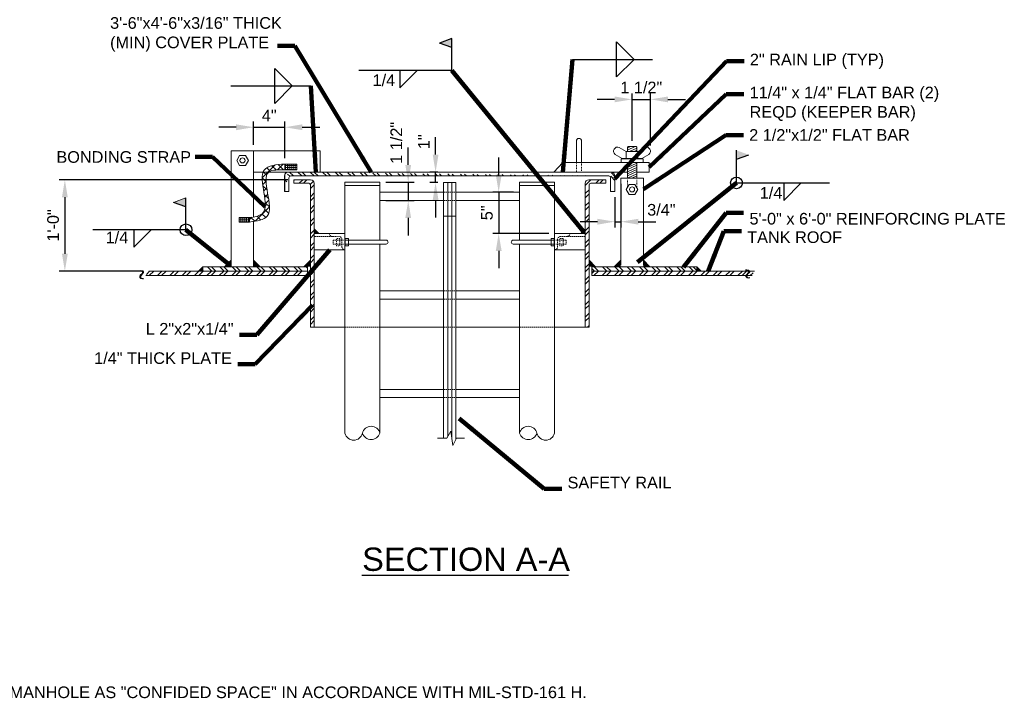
# Model space of a CAD drawing. Header units: inches. Extents: x -168 to 531, y 15 to 134.
# Tile 5 of 5: x 404 to 531, y 20 to 108. Entities that reach past the tile are written whole.
import ezdxf

# ---------------------------------------------------------------- set-up
doc = ezdxf.new("R2010")
doc.units = ezdxf.units.IN
doc.header["$MEASUREMENT"] = 0
doc.linetypes.add('HIDDEN', pattern=[0.19685, 0.15748, -0.03937])
doc.linetypes.add('HIDDEN2', pattern=[0.1875, 0.125, -0.0625])
doc.layers.get('DefPoints').update_dxf_attribs({"lineweight": 0})
for name, color, linetype, lineweight in [('G-ANNO-DIMS', 2, 'Continuous', 0), ('G-ANNO-MASK', 1, 'Continuous', 0), ('G-ANNO-NOTE', 4, 'Continuous', 30), ('G-ANNO-PATT', 250, 'Continuous', 0), ('G-ANNO-TEXT', 2, 'Continuous', 30), ('M-DETL-LGHT', 3, 'Continuous', 0), ('M-DETL-MEDM', 5, 'Continuous', 0), ('M-DETL-XLGT', 1, 'Continuous', 0)]:
    doc.layers.add(name, color=color, linetype=linetype, lineweight=lineweight)
doc.styles.add("AEC_AC_05ArchDims-CC_1_1'", font='arial.ttf', dxfattribs={"height": 1.5})
doc.styles.add("AEC_AC_44Text-LeftTop_1_1'", font='arial.ttf', dxfattribs={"height": 1.5})
doc.styles.add("AEC_AC_45Text-LeftTop_3-4_1'", font='arial.ttf', dxfattribs={"height": 2})
doc.styles.add('ROMANS', font='romans.shx', dxfattribs={"width": 0.8, "height": 0.125})
doc.dimstyles.new("AEC_AC_05_Arch-Dims_1_1'", dxfattribs={"dimtxt": 1.5, "dimasz": 2.25, "dimexe": 0.75, "dimexo": 0.75, "dimgap": 0.75, "dimtad": 1, "dimdec": 4, "dimzin": 15, "dimdsep": 46, "dimlunit": 4, "dimtxsty": "AEC_AC_05ArchDims-CC_1_1'", "dimcen": 0.09, "dimclrd": 256, "dimclre": 256, "dimazin": 2, "dimtfac": 0.7, "dimtdec": 4, "dimtix": 1, "dimtmove": 1, "dimatfit": 3, "dimfxl": 1, "dimfrac": 1, "dimtolj": 1, "dimtzin": 15, "dimlwd": 30, "dimlwe": 30, "dimarcsym": 0})
doc.dimstyles.new("AEC_AC_44_Notes_1_1'", dxfattribs={"dimtxt": 1.5, "dimasz": 2.25, "dimexe": 0.75, "dimexo": 0.75, "dimgap": 0.75, "dimtad": 1, "dimjust": 1, "dimdec": 3, "dimzin": 15, "dimdsep": 46, "dimlunit": 5, "dimtxsty": "AEC_AC_44Text-LeftTop_1_1'", "dimcen": 0.09, "dimclrd": 256, "dimclre": 256, "dimazin": 2, "dimtfac": 0.7, "dimtdec": 3, "dimtmove": 1, "dimatfit": 1, "dimfxl": 1, "dimfrac": 1, "dimtolj": 1, "dimtzin": 15, "dimlwd": 30, "dimlwe": 30, "dimarcsym": 0})
pattern_1 = [(45, (228.5512, -153.7953), (-0.795495, 0.795495), []), (45, (229.0815, -153.7953), (-0.795495, 0.795495), [])]
pattern_2 = [(45, (228.5551, -153.7953), (-0.795495, 0.795495), []), (45, (229.0854, -153.7953), (-0.795495, 0.795495), [])]

# ---------------------------------------------------------------- blocks, each defined once
blk = doc.blocks.new('PIPEEND')
for centre, radius, start, end in [((0.059, 0.75), 0.257, 103.375, 256.625), ((0.087, 0.25), 0.265, 109.106, 250.894), ((-0.059, 0.25), 0.257, 283.375, 76.625)]:
    blk.add_arc(centre, radius, start, end)
blk = doc.blocks.new('*D137')
at = {"layer": 'DefPoints', "color": 0, "transparency": 16777216}
for p in [(439.61, 87.06), (410.12, 75.28), (420.92, 75.28)]:
    blk.add_point(p, dxfattribs=at)
at = {"layer": 'G-ANNO-DIMS', "lineweight": 30, "transparency": 16777216}
for p, q in [((438.86, 87.06), (409.37, 87.06)), ((410.12, 84.81), (410.12, 77.53)), ((420.17, 75.28), (409.37, 75.28))]:
    blk.add_line(p, q, dxfattribs=at)
at = {"layer": 'G-ANNO-DIMS', "transparency": 16777216}
for points in [[(409.75, 84.81), (410.5, 84.81), (410.12, 87.06)], [(409.75, 77.53), (410.5, 77.53), (410.12, 75.28)]]:
    blk.add_solid(points, dxfattribs=at)
at = {"layer": 'G-ANNO-DIMS', "color": 0, "lineweight": 30, "transparency": 16777216, "insert": (408.61, 81.17), "char_height": 1.5, "attachment_point": 5, "rotation": 90, "style": "AEC_AC_05ArchDims-CC_1_1'"}
blk.add_mtext('\\A1;1\'-0"', dxfattribs=at)
blk = doc.blocks.new('*D138')
at = {"layer": 'DefPoints', "color": 0, "transparency": 16777216}
for p in [(438.46, 93.83), (434.44, 90.8), (438.46, 89.08)]:
    blk.add_point(p, dxfattribs=at)
at = {"layer": 'G-ANNO-DIMS', "lineweight": 30, "transparency": 16777216}
for p, q in [((434.44, 91.55), (434.44, 94.58)), ((438.46, 89.83), (438.46, 94.58)), ((432.19, 93.83), (429.94, 93.83)), ((434.44, 93.83), (438.46, 93.83)), ((440.71, 93.83), (442.96, 93.83))]:
    blk.add_line(p, q, dxfattribs=at)
at = {"layer": 'G-ANNO-DIMS', "transparency": 16777216}
for points in [[(432.19, 94.2), (432.19, 93.45), (434.44, 93.83)], [(440.71, 94.2), (440.71, 93.45), (438.46, 93.83)]]:
    blk.add_solid(points, dxfattribs=at)
at = {"layer": 'G-ANNO-DIMS', "color": 0, "lineweight": 30, "transparency": 16777216, "insert": (436.45, 95.33), "char_height": 1.5, "attachment_point": 5, "style": "AEC_AC_05ArchDims-CC_1_1'"}
blk.add_mtext('\\A1;4"', dxfattribs=at)
blk = doc.blocks.new('*D152')
at = {"layer": 'DefPoints', "color": 0, "transparency": 16777216}
for p in [(450.71, 86.73), (450.71, 84.39), (454.36, 84.39)]:
    blk.add_point(p, dxfattribs=at)
at = {"layer": 'G-ANNO-DIMS', "lineweight": 30, "transparency": 16777216}
for p, q in [((454.36, 88.98), (454.36, 91.23)), ((451.46, 86.73), (455.11, 86.73)), ((454.36, 86.73), (454.36, 84.39)), ((451.46, 84.39), (455.11, 84.39)), ((454.36, 82.14), (454.36, 79.89))]:
    blk.add_line(p, q, dxfattribs=at)
at = {"layer": 'G-ANNO-DIMS', "transparency": 16777216}
for points in [[(453.98, 88.98), (454.73, 88.98), (454.36, 86.73)], [(453.98, 82.14), (454.73, 82.14), (454.36, 84.39)]]:
    blk.add_solid(points, dxfattribs=at)
at = {"layer": 'G-ANNO-DIMS', "color": 0, "lineweight": 30, "transparency": 16777216, "insert": (452.83, 91.82), "char_height": 1.5, "attachment_point": 5, "rotation": 90, "style": "AEC_AC_05ArchDims-CC_1_1'"}
blk.add_mtext('\\A1;1 {\\H1x;1/2}"', dxfattribs=at)
blk = doc.blocks.new('*D139')
at = {"layer": 'DefPoints', "color": 0, "transparency": 16777216}
for p in [(457.88, 88.05), (458.91, 88.05), (458.91, 86.69)]:
    blk.add_point(p, dxfattribs=at)
at = {"layer": 'G-ANNO-DIMS', "lineweight": 30, "transparency": 16777216}
for p, q in [((457.88, 90.3), (457.88, 92.55)), ((458.16, 88.05), (457.13, 88.05)), ((457.88, 86.69), (457.88, 88.05)), ((458.16, 86.69), (457.13, 86.69)), ((457.88, 84.44), (457.88, 82.19))]:
    blk.add_line(p, q, dxfattribs=at)
at = {"layer": 'G-ANNO-DIMS', "transparency": 16777216}
for points in [[(457.51, 90.3), (458.26, 90.3), (457.88, 88.05)], [(457.51, 84.44), (458.26, 84.44), (457.88, 86.69)]]:
    blk.add_solid(points, dxfattribs=at)
at = {"layer": 'G-ANNO-DIMS', "color": 0, "lineweight": 30, "transparency": 16777216, "insert": (456.38, 91.96), "char_height": 1.5, "attachment_point": 5, "rotation": 90, "style": "AEC_AC_05ArchDims-CC_1_1'"}
blk.add_mtext('\\A1;1"', dxfattribs=at)
blk = doc.blocks.new('*D140')
at = {"layer": 'DefPoints', "color": 0, "transparency": 16777216}
for p in [(468.69, 85.45), (466.01, 80.15), (473.21, 80.15)]:
    blk.add_point(p, dxfattribs=at)
at = {"layer": 'G-ANNO-DIMS', "lineweight": 30, "transparency": 16777216}
for p, q in [((466.01, 87.7), (466.01, 89.95)), ((467.94, 85.45), (465.26, 85.45)), ((466.01, 85.45), (466.01, 80.15)), ((472.46, 80.15), (465.26, 80.15)), ((466.01, 77.9), (466.01, 75.65))]:
    blk.add_line(p, q, dxfattribs=at)
at = {"layer": 'G-ANNO-DIMS', "transparency": 16777216}
for points in [[(465.64, 87.7), (466.39, 87.7), (466.01, 85.45)], [(465.64, 77.9), (466.39, 77.9), (466.01, 80.15)]]:
    blk.add_solid(points, dxfattribs=at)
at = {"layer": 'G-ANNO-DIMS', "color": 0, "lineweight": 30, "transparency": 16777216, "insert": (464.5, 82.8), "char_height": 1.5, "attachment_point": 5, "rotation": 90, "style": "AEC_AC_05ArchDims-CC_1_1'"}
blk.add_mtext('\\A1;5"', dxfattribs=at)
blk = doc.blocks.new('*D141')
at = {"layer": 'DefPoints', "color": 0, "transparency": 16777216}
for p in [(481.74, 87.27), (480.99, 85.55), (481.74, 81.66)]:
    blk.add_point(p, dxfattribs=at)
at = {"layer": 'G-ANNO-DIMS', "lineweight": 30, "transparency": 16777216}
for p, q in [((481.74, 86.52), (481.74, 80.91)), ((480.99, 84.8), (480.99, 80.91)), ((478.74, 81.66), (476.49, 81.66)), ((480.99, 81.66), (481.74, 81.66)), ((483.99, 81.66), (486.24, 81.66))]:
    blk.add_line(p, q, dxfattribs=at)
at = {"layer": 'G-ANNO-DIMS', "transparency": 16777216}
for points in [[(478.74, 82.03), (478.74, 81.28), (480.99, 81.66)], [(483.99, 82.03), (483.99, 81.28), (481.74, 81.66)]]:
    blk.add_solid(points, dxfattribs=at)
at = {"layer": 'G-ANNO-DIMS', "color": 0, "lineweight": 30, "transparency": 16777216, "insert": (486.97, 83.18), "char_height": 1.5, "attachment_point": 5, "style": "AEC_AC_05ArchDims-CC_1_1'"}
blk.add_mtext('\\A1;{\\H1x;3/4"}', dxfattribs=at)
blk = doc.blocks.new('*D153')
at = {"layer": 'DefPoints', "color": 0, "transparency": 16777216}
for p in [(485.57, 97.42), (483.19, 91.33), (485.57, 90.74)]:
    blk.add_point(p, dxfattribs=at)
at = {"layer": 'G-ANNO-DIMS', "lineweight": 30, "transparency": 16777216}
for p, q in [((483.19, 92.08), (483.19, 98.17)), ((485.57, 91.49), (485.57, 98.17)), ((480.94, 97.42), (478.69, 97.42)), ((483.19, 97.42), (485.57, 97.42)), ((487.82, 97.42), (490.07, 97.42))]:
    blk.add_line(p, q, dxfattribs=at)
at = {"layer": 'G-ANNO-DIMS', "transparency": 16777216}
for points in [[(480.94, 97.79), (480.94, 97.04), (483.19, 97.42)], [(487.82, 97.79), (487.82, 97.04), (485.57, 97.42)]]:
    blk.add_solid(points, dxfattribs=at)
at = {"layer": 'G-ANNO-DIMS', "color": 0, "lineweight": 30, "transparency": 16777216, "insert": (484.38, 98.94), "char_height": 1.5, "attachment_point": 5, "style": "AEC_AC_05ArchDims-CC_1_1'"}
blk.add_mtext('\\A1;1 {\\H1x;1/2}"', dxfattribs=at)

msp = doc.modelspace()

# ---------------------------------------------------------------- hatches: boundary and pattern name
at = {"layer": 'G-ANNO-NOTE', "extrusion": (0, 0, -1)}
for points in [[(-459.98482, 104.0898), (-459.98482, 105.24723), (-458.39481, 104.66851)], [(-425.7268, 83.55841), (-425.7268, 84.71584), (-424.13679, 84.13712)]]:
    msp.add_hatch(color=256, dxfattribs=at).paths.add_polyline_path(points)
at = {"layer": 'G-ANNO-PATT'}
h = msp.add_hatch(dxfattribs=at)
h.set_pattern_fill('ANSI31', color=256, pattern_type=2)
h.set_pattern_definition([(25, (482.5876, 87.27103), (-0.105655, 0.226577), [])])
h.paths.add_polyline_path([(483.78863, 87.26945), (483.78863, 89.30292), (482.58991, 89.30292), (482.58991, 87.26945)])
h.paths.add_polyline_path([(483.78863, 91.24465, 0.414213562), (483.7053, 91.32799), (482.67324, 91.32799, 0.414213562), (482.58991, 91.24465), (482.58991, 90.70607), (483.78863, 90.70607)])
h = msp.add_hatch(dxfattribs=at)
h.set_pattern_fill('ANSI37', color=256, pattern_type=2)
h.set_pattern_definition([(90, (-741.71265, 346.89158), (-0.25, 6e-17), []), (180, (-741.71265, 346.89158), (-6e-17, -0.25), [])])
h.paths.add_polyline_path([(433.91044, 82.17735), (433.35661, 82.17735), (432.56263, 82.17735), (432.56263, 81.61698), (433.91044, 81.61698)])
h.paths.add_polyline_path([(439.98998, 89.08102), (438.45878, 89.08102), (438.45878, 88.31958), (439.98998, 88.31958)])
h = msp.add_hatch(dxfattribs=at)
h.set_pattern_fill('ANSI37', color=256, pattern_type=2)
h.set_pattern_definition([(45, (-741.7087, 346.8916), (-0.46772144, 0.46772144), []), (135, (-741.7087, 346.8916), (-0.46772144, -0.46772144), [])])
edge = h.paths.add_edge_path()
edge.add_spline(control_points=[(434.44228, 81.68619), (435.18602, 81.7924), (437.83536, 82.40893), (435.2728, 87.16565), (436.41096, 88.05292)], knot_values=[0, 0, 0, 0, 0.256152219, 1, 1, 1, 1], degree=3, periodic=0)
edge.add_spline(control_points=[(436.41096, 88.05292), (436.82499, 88.37568), (437.64189, 88.34763), (438.45878, 88.31958)], knot_values=[0, 0, 0, 0, 1, 1, 1, 1], degree=3, periodic=0)
edge.add_line((438.45878, 88.31958), (438.45878, 89.08726))
edge.add_spline(control_points=[(438.45878, 89.08726), (437.36144, 89.00091), (434.01274, 88.73738), (437.11299, 82.98003), (434.87666, 82.3457), (434.44228, 82.26455)], knot_values=[0, 0, 0, 0, 0.286402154, 0.874001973, 1, 1, 1, 1], degree=3, periodic=0)
edge.add_spline(control_points=[(434.44228, 82.26455), (434.26919, 82.23222), (434.08981, 82.20479), (433.91044, 82.17735)], knot_values=[0, 0, 0, 0, 1, 1, 1, 1], degree=3, periodic=0)
edge.add_line((433.91044, 82.17735), (433.91044, 81.61698))
edge.add_spline(control_points=[(433.91044, 81.61698), (434.08892, 81.6391), (434.2674, 81.66121), (434.44228, 81.68619)], knot_values=[0, 0, 0, 0, 1, 1, 1, 1], degree=3, periodic=0)
h = msp.add_hatch(dxfattribs=at)
h.set_pattern_fill('ANSI32', color=256, pattern_type=2)
h.set_pattern_definition([(135, (228.5512, -153.7992), (-0.795495, -0.795495), []), (135, (228.5512, -153.2689), (-0.795495, -0.795495), [])])
h.paths.add_polyline_path([(438.44228, 86.80292), (438.44228, 87.61113, -0.414213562), (438.88407, 88.05292)], is_closed=False)
h.paths.add_polyline_path([(480.42293, 87.3207), (480.42293, 86.80292), (480.98945, 86.80292), (480.98945, 87.5707, 0.37750003), (480.54766, 88.05292)], is_closed=False)
h.paths.add_polyline_path([(480.19071, 87.55292), (439.22167, 87.55292, 0.414213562), (438.98945, 87.3207), (438.98945, 86.80292), (438.42293, 86.80292), (438.42293, 87.5707, -0.37750003), (438.86472, 88.05292)], is_closed=False)
h = msp.add_hatch(dxfattribs=at)
h.set_pattern_fill('ANSI32', color=256, pattern_type=2)
h.set_pattern_definition(pattern_1)
h.paths.add_polyline_path([(442.24839, 86.59862, 0.414213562), (441.78273, 87.06429), (439.60619, 87.06429), (439.60619, 86.6162), (441.54006, 86.6162, -0.414213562), (441.74839, 86.40786), (441.74839, 75.85153), (441.83642, 75.85161), (441.83642, 74.72661), (441.74839, 74.72656), (441.74839, 72.39037), (441.74839, 68.0573), (442.24839, 68.0573)])
h = msp.add_hatch(dxfattribs=at)
h.set_pattern_fill('ANSI32', color=256, pattern_type=2)
h.set_pattern_definition(pattern_1)
h.paths.add_polyline_path([(477.66398, 68.0573), (477.66398, 72.39037), (477.66398, 86.40786, -0.414213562), (477.87232, 86.6162), (479.80619, 86.6162), (479.80619, 87.06429), (477.62965, 87.06429, 0.414213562), (477.16398, 86.59862), (477.16398, 68.0573)], is_closed=False)
h = msp.add_hatch(dxfattribs=at)
h.set_pattern_fill('ANSI32', color=256, pattern_type=2)
h.set_pattern_definition(pattern_2)
h.paths.add_polyline_path([(441.39839, 75.28882), (420.62377, 75.27633), (420.63348, 74.71381), (441.39839, 74.72632)])
h = msp.add_hatch(dxfattribs=at)
h.set_pattern_fill('ANSI32', color=256, pattern_type=2)
h.set_pattern_definition([(135, (228.5512, -153.7953), (-0.795495, -0.795495), []), (135, (228.5512, -153.265), (-0.795495, -0.795495), [])])
h.paths.add_polyline_path([(441.39839, 75.85121), (427.89227, 75.83875), (427.89227, 75.2807), (441.39839, 75.28882)])
h = msp.add_hatch(dxfattribs=at)
h.set_pattern_fill('ANSI32', color=256, pattern_type=2)
h.set_pattern_definition([(135, (228.5551, -153.7953), (-0.795495, -0.795495), []), (135, (228.5551, -153.265), (-0.795495, -0.795495), [])])
h.paths.add_polyline_path([(478.01398, 75.85121), (491.52011, 75.83875), (491.52011, 75.2807), (478.01398, 75.28882)])
h = msp.add_hatch(dxfattribs=at)
h.set_pattern_fill('ANSI32', color=256, pattern_type=2)
h.set_pattern_definition(pattern_2)
h.paths.add_polyline_path([(478.01398, 75.28882), (498.7886, 75.27633), (498.7789, 74.71381), (478.01398, 74.72632)])
at = {"layer": 'M-DETL-LGHT', "ltscale": 3, "extrusion": (0, 0, -1)}
for points in [[(-442.83718, 80.15327), (-442.2788, 80.71165), (-442.2788, 80.15361)], [(-435.28121, 75.84444), (-434.44364, 76.68202), (-434.44364, 75.84495)], [(-478.50156, 75.85103), (-477.66398, 76.6886), (-477.66398, 75.85153)], [(-485.48418, 75.8416), (-484.64661, 76.67917), (-484.64661, 75.84211)], [(-492.07849, 75.28036), (-491.52011, 75.83875), (-491.52011, 75.2807)]]:
    msp.add_hatch(color=256, dxfattribs=at).paths.add_polyline_path(points)
at = {"layer": 'M-DETL-LGHT', "ltscale": 3}
for points in [[(476.6056, 80.15316), (477.16398, 80.71155), (477.16398, 80.1535)], [(430.69617, 75.8416), (431.53375, 76.67917), (431.53375, 75.84211)], [(440.91082, 75.85103), (441.74839, 76.6886), (441.74839, 75.85153)], [(480.89821, 75.84444), (481.73578, 76.68202), (481.73578, 75.84495)], [(427.33389, 75.28036), (427.89227, 75.83875), (427.89227, 75.2807)]]:
    msp.add_hatch(color=256, dxfattribs=at).paths.add_polyline_path(points)

# ---------------------------------------------------------------- linework, layer by layer
at = {"layer": 'G-ANNO-DIMS', "color": 30}
for p, q in [((481.1971, 102.56702), (481.1971, 104.81702)), ((437.17125, 99.1576), (437.17125, 101.4076))]:
    msp.add_line(p, q, dxfattribs=at)
at = {"layer": 'G-ANNO-DIMS'}
msp.add_line((425.7268, 84.71584), (424.13679, 84.13712), dxfattribs=at)
at = {"layer": 'G-ANNO-MASK'}
for p, q in [((459.83159, 54.66684), (459.32036, 53.7841)), ((460.12276, 52.82736), (459.83159, 54.66684)), ((459.32036, 53.7841), (458.11674, 53.78367)), ((460.58384, 53.78393), (460.12276, 52.82736)), ((461.6209, 53.78368), (460.58384, 53.78393))]:
    msp.add_line(p, q, dxfattribs=at)
at = {"layer": 'G-ANNO-NOTE'}
for p, q in [((459.98482, 105.24723), (458.39481, 104.66851)), ((459.98054, 104.09135), (458.39481, 104.66851)), ((459.98482, 101.15051), (459.98482, 105.24723)), ((481.1971, 100.31702), (481.1971, 104.81702)), ((481.1971, 104.81702), (483.4471, 102.56702)), ((475.52003, 102.56314), (485.821, 102.56314)), ((481.1971, 100.31702), (483.4471, 102.56702)), ((437.17125, 96.90761), (437.17125, 101.4076)), ((437.17125, 101.4076), (439.42125, 99.1576)), ((459.98482, 101.15051), (447.98485, 101.15051)), ((453.25836, 101.15051), (453.25836, 98.90052)), ((453.25836, 98.90052), (455.50835, 101.15051)), ((431.49418, 99.15372), (441.79515, 99.15372)), ((437.17125, 96.90761), (439.42125, 99.1576)), ((496.64557, 86.65753), (496.64557, 90.85465)), ((496.64557, 89.69444), (498.2394, 90.27454)), ((496.64557, 86.65753), (508.64555, 86.65753)), ((502.74932, 84.40754), (504.99931, 86.65753)), ((502.74932, 86.65753), (502.74932, 84.40754)), ((425.72252, 83.55997), (424.13679, 84.13712)), ((425.7268, 80.61912), (425.7268, 84.71584)), ((425.7268, 80.61912), (413.72682, 80.61912)), ((419.00033, 80.61912), (419.00033, 78.36913)), ((419.00033, 78.36913), (421.25033, 80.61912))]:
    msp.add_line(p, q, dxfattribs=at)
for centre, radius in [((496.64557, 86.65753), 0.7559), ((425.7268, 80.61912), 0.75)]:
    msp.add_circle(centre, radius, dxfattribs=at)
at = {"layer": 'G-ANNO-NOTE', "extrusion": (0, 0, -1)}
msp.add_solid([(-496.64557, 90.85465), (-496.64557, 89.69444), (-498.2394, 90.27454)], dxfattribs=at)
at = {"layer": 'G-ANNO-TEXT'}
msp.add_line((448.39407, 36.10047), (475.01694, 36.10047), dxfattribs=at)
at = {"layer": 'M-DETL-LGHT', "ltscale": 3}
for p, q in [((476.02214, 89.30292), (476.02214, 92.05292)), ((476.68874, 92.05292), (476.68874, 89.30292)), ((431.53375, 90.80478), (442.99462, 90.80478)), ((431.53375, 85.82521), (431.53375, 90.80478)), ((434.44228, 90.80478), (434.44228, 87.53834)), ((442.99462, 90.80478), (442.99462, 88.05292)), ((474.26738, 89.30292), (473.11773, 88.05292)), ((474.26738, 89.30292), (485.39146, 89.30292)), ((485.39146, 89.30292), (485.39146, 88.05292)), ((434.44228, 88.05292), (435.66197, 88.05292)), ((434.44228, 87.73093), (434.44228, 82.26455)), ((435.83724, 88.05292), (480.83987, 88.05292)), ((438.42293, 85.55292), (438.42293, 87.5707)), ((438.44228, 87.61113), (438.44228, 85.55292)), ((439.22167, 87.55292), (480.19071, 87.55292)), ((480.54766, 88.05292), (482.58991, 88.053)), ((480.98945, 85.55292), (480.98945, 87.5707)), ((483.77405, 88.05292), (485.39146, 88.05292)), ((438.98945, 85.55292), (438.98945, 87.3207)), ((441.78273, 87.06429), (439.60619, 87.06429)), ((441.54006, 86.6162), (439.60619, 86.6162)), ((441.74839, 72.39037), (441.74839, 86.40786)), ((442.24839, 68.0573), (442.24839, 86.59862)), ((446.20619, 86.73), (450.70619, 86.73)), ((446.20619, 86.73), (446.20619, 79.27796)), ((446.20619, 86.32723), (450.70619, 86.32723)), ((450.70619, 86.73), (450.70619, 79.27796)), ((473.19374, 86.73), (468.69374, 86.73)), ((468.69374, 86.32723), (473.19374, 86.32723)), ((468.70619, 86.73), (468.70619, 79.27796)), ((473.20619, 86.73), (473.20619, 79.27796)), ((477.16398, 68.0573), (477.16398, 86.59862)), ((477.62965, 87.06429), (479.80619, 87.06429)), ((477.66398, 72.39037), (477.66398, 86.40786)), ((477.87232, 86.6162), (479.80619, 86.6162)), ((480.42293, 85.55292), (480.42293, 87.3207)), ((481.73945, 76.04109), (481.73945, 87.26945)), ((481.73945, 87.26945), (484.64799, 87.26945)), ((431.53375, 75.84211), (431.53375, 85.82521)), ((438.42293, 85.55292), (438.98945, 85.55292)), ((450.70619, 85.44517), (458.91244, 85.44517)), ((460.49994, 85.44517), (468.69374, 85.44517)), ((480.98945, 85.55292), (480.42293, 85.55292)), ((450.70619, 84.38683), (458.91244, 84.38683)), ((460.49994, 84.38683), (468.69374, 84.38683)), ((434.44228, 81.68619), (434.44228, 75.84479)), ((442.2779, 80.1535), (446.20619, 80.1535)), ((442.2788, 80.71165), (442.83718, 80.15327)), ((477.13448, 80.1535), (473.20619, 80.1535)), ((477.16398, 80.71155), (476.6056, 80.15316)), ((446.20619, 79.27796), (446.20619, 54.39899)), ((450.70619, 78.773), (450.70619, 54.39899)), ((468.70619, 78.773), (468.70619, 54.39899)), ((473.20619, 79.27796), (473.20619, 54.39899)), ((442.2779, 78.03683), (446.20619, 78.03683)), ((477.13448, 78.03683), (473.20619, 78.03683)), ((431.53375, 76.67917), (430.69617, 75.8416)), ((434.44364, 76.68202), (435.28121, 75.84444)), ((441.74839, 76.6886), (440.91082, 75.85103)), ((477.66398, 76.6886), (478.50156, 75.85103)), ((481.73578, 76.68202), (480.89821, 75.84444)), ((484.64661, 76.67917), (485.48418, 75.8416)), ((420.92097, 75.27651), (441.39839, 75.28882)), ((427.89227, 75.83875), (427.33389, 75.28036)), ((427.89227, 75.83875), (441.39839, 75.85121)), ((441.39839, 74.72632), (441.39839, 75.85121)), ((491.52011, 75.83875), (478.01398, 75.85121)), ((478.01398, 74.72632), (478.01398, 75.85121)), ((498.95527, 75.27623), (478.01398, 75.28882)), ((491.52011, 75.83875), (492.07849, 75.28036)), ((420.56526, 74.71377), (441.39839, 74.72632)), ((498.67326, 74.71388), (478.01398, 74.72632)), ((441.74839, 72.39037), (441.74839, 68.0573)), ((450.70619, 72.74517), (458.91244, 72.74517)), ((460.49994, 72.74517), (468.69374, 72.74517)), ((477.66398, 72.39037), (477.66398, 68.0573)), ((450.70619, 71.68683), (458.91244, 71.68683)), ((460.49994, 71.68683), (468.69374, 71.68683)), ((446.20619, 68.0573), (441.74839, 68.0573)), ((450.70619, 68.0573), (458.91244, 68.0573)), ((460.49994, 68.0573), (468.69374, 68.0573)), ((473.19374, 68.0573), (477.66398, 68.0573)), ((450.70619, 60.04517), (458.91244, 60.04517)), ((460.49994, 60.04517), (468.69374, 60.04517)), ((450.70619, 58.98683), (458.91244, 58.98683)), ((460.49994, 58.98683), (468.69374, 58.98683))]:
    msp.add_line(p, q, dxfattribs=at)
at = {"layer": 'M-DETL-LGHT'}
for p, q in [((481.9194, 89.80373), (481.01637, 90.32501)), ((482.43998, 90.70607), (481.53765, 91.22734)), ((482.43998, 90.70607), (483.93856, 90.70607)), ((482.43998, 90.70607), (482.43998, 89.80373)), ((482.58991, 91.24465), (482.58991, 90.70607)), ((482.67324, 91.32799), (483.7053, 91.32799)), ((483.78863, 91.24465), (483.78863, 90.70607)), ((483.93856, 90.70607), (484.84089, 91.22734)), ((483.93856, 90.70607), (483.93856, 89.80373)), ((484.45983, 89.80373), (485.36216, 90.32501)), ((438.45878, 89.08102), (438.45878, 88.31334)), ((439.98998, 89.08102), (438.45878, 89.08102)), ((439.98998, 88.31958), (439.98998, 89.08102)), ((481.9194, 89.80373), (484.45983, 89.80373)), ((482.58991, 89.80373), (482.58991, 89.76293)), ((482.58991, 89.30292), (482.58991, 87.26945)), ((483.78863, 89.80373), (483.78863, 89.76293)), ((483.78863, 89.30292), (483.78863, 87.26945)), ((439.98998, 88.31958), (438.45878, 88.31958)), ((460.49994, 86.69192), (458.91244, 86.69192)), ((459.44284, 86.69192), (459.44284, 53.99558)), ((459.97165, 86.69192), (459.97165, 53.78197)), ((433.35661, 82.17735), (432.56263, 82.17735)), ((432.56263, 82.17735), (432.56263, 81.61698)), ((432.56263, 81.61698), (433.91044, 81.61698)), ((433.91044, 82.17735), (433.35661, 82.17735)), ((433.91044, 81.61698), (433.91044, 82.17735)), ((460.49994, 82.36007), (458.91244, 82.36007)), ((441.74839, 76.6886), (441.74839, 75.85153)), ((477.66398, 76.6886), (477.66398, 75.85153)), ((427.89227, 75.83875), (427.89227, 75.2807)), ((441.74839, 75.85153), (441.74839, 74.72653)), ((477.66398, 75.85153), (477.66398, 74.72653)), ((491.52011, 75.83875), (491.52011, 75.2807))]:
    msp.add_line(p, q, dxfattribs=at)
at = {"layer": 'M-DETL-LGHT', "linetype": 'Continuous'}
for p, q in [((446.20619, 79.27796), (451.51923, 79.27796)), ((446.20619, 78.773), (451.51923, 78.773)), ((473.20619, 79.27796), (467.89315, 79.27796)), ((473.20619, 78.773), (467.89315, 78.773))]:
    msp.add_line(p, q, dxfattribs=at)
at = {"layer": 'M-DETL-LGHT', "flags": 128}
for points in [[(433.38515, 90.20596), (433.76066, 89.55489), (433.38515, 88.90382), (432.63274, 88.90382), (432.25653, 89.55489), (432.63274, 90.20596), (433.38515, 90.20596)], [(458.91244, 53.78396), (458.91244, 86.69192)], [(460.49994, 53.60986), (460.49994, 86.69192)], [(483.56544, 86.46427), (483.94164, 85.8132), (483.56544, 85.16213), (482.81372, 85.16213), (482.43751, 85.8132), (482.81372, 86.46427), (483.56544, 86.46427)]]:
    msp.add_lwpolyline(points, dxfattribs=at)
at = {"layer": 'M-DETL-LGHT', "ltscale": 3, "flags": 128}
for points in [[(439.60619, 87.06429), (439.60619, 86.6162)], [(479.80619, 87.06429), (479.80619, 86.6162)], [(484.64799, 76.0411), (484.64799, 87.26945)]]:
    msp.add_lwpolyline(points, dxfattribs=at)
at = {"layer": 'M-DETL-LGHT'}
for centre in [(433.00882, 89.55505), (483.18962, 85.81316)]:
    msp.add_circle(centre, 0.32562, dxfattribs=at)
at = {"layer": 'M-DETL-LGHT', "ltscale": 3}
for centre, radius, start, end in [((476.35544, 92.05292), 0.3333, 0, 180), ((438.91767, 87.56093), 0.49483, 96.1425383, 178.8686309), ((438.88407, 87.61113), 0.44179, 90, 180), ((439.22167, 87.3207), 0.23222, 90, 180), ((480.19071, 87.3207), 0.23222, 0, 90), ((480.49471, 87.56093), 0.49483, 1.1313691, 83.8574617), ((441.54006, 86.40786), 0.20833, 0, 90), ((441.78273, 86.59862), 0.46567, 0, 90), ((477.62965, 86.59862), 0.46567, 90, 180), ((477.87232, 86.40786), 0.20833, 90, 180)]:
    msp.add_arc(centre, radius, start, end, dxfattribs=at)
at = {"layer": 'M-DETL-LGHT'}
for centre, radius, start, end in [((481.3325, 90.74419), 0.5249, 66.9896472, 233.0103667), ((482.67324, 91.24465), 0.08333, 90, 180), ((483.7053, 91.24465), 0.08333, 0, 90), ((485.04624, 90.74419), 0.5249, 306.9896472, 113.0103667)]:
    msp.add_arc(centre, radius, start, end, dxfattribs=at)
at = {"layer": 'M-DETL-LGHT', "linetype": 'Continuous'}
for centre, start, end in [((451.51923, 79.02548), 270, 90), ((467.89315, 79.02548), 90, 270)]:
    msp.add_arc(centre, 0.25248, start, end, dxfattribs=at)
at = {"layer": 'M-DETL-LGHT'}
for points in [[(438.45878, 89.08726), (435.81732, 88.31616), (435.5277, 82.67801), (433.91044, 82.17735)], [(438.45878, 88.31958), (436.41096, 88.05292), (436.20131, 82.37991), (433.91044, 81.61698)]]:
    msp.add_spline(points, degree=3, dxfattribs=at)
msp.add_3dface([(484.63341, 89.30292), (481.77714, 89.30292), (481.77714, 89.76293), (484.63341, 89.76293)], dxfattribs=at)
at = {"layer": 'M-DETL-LGHT', "linetype": 'Continuous'}
for points in [[(446.66081, 79.48964), (446.66081, 78.56132), (446.23365, 78.56132), (446.23365, 79.48964)], [(473.17873, 79.48964), (473.17873, 78.56132), (472.75157, 78.56132), (472.75157, 79.48964)]]:
    msp.add_3dface(points, dxfattribs=at)
at = {"layer": 'M-DETL-MEDM'}
msp.add_line((483.77405, 89.30292), (484.63341, 89.30292), dxfattribs=at)
at = {"layer": 'M-DETL-XLGT', "linetype": 'HIDDEN2', "ltscale": 0.5}
for p, q in [((476.02214, 88.05292), (476.02214, 89.30292)), ((476.68874, 89.30292), (476.68874, 88.05292)), ((482.58991, 87.06035), (482.58991, 86.07694)), ((483.78863, 87.04468), (483.78863, 86.07801))]:
    msp.add_line(p, q, dxfattribs=at)
at = {"layer": 'M-DETL-XLGT', "linetype": 'HIDDEN'}
for p, q in [((458.91244, 85.44517), (460.49994, 85.44517)), ((458.91244, 84.38683), (460.49994, 84.38683)), ((442.2779, 79.75662), (445.41244, 79.75662)), ((444.7088, 79.27796), (446.03878, 79.27796)), ((444.7088, 78.773), (446.01978, 78.773)), ((445.80931, 78.43371), (445.80931, 79.35975)), ((474.70358, 79.27796), (473.3736, 79.27796)), ((474.70358, 78.773), (473.3926, 78.773)), ((473.60306, 78.43371), (473.60306, 79.35975)), ((477.13448, 79.75662), (473.99994, 79.75662)), ((458.91244, 72.74517), (460.49994, 72.74517)), ((458.91244, 71.68683), (460.49994, 71.68683)), ((446.20619, 68.0573), (450.70619, 68.0573)), ((458.91244, 68.0573), (460.49994, 68.0573)), ((468.69374, 68.0573), (473.19374, 68.0573)), ((458.91244, 60.04517), (460.49994, 60.04517)), ((458.91244, 58.98683), (460.49994, 58.98683))]:
    msp.add_line(p, q, dxfattribs=at)
at = {"layer": 'M-DETL-XLGT', "linetype": 'HIDDEN2'}
for p, q in [((444.7088, 79.27796), (444.7088, 78.773)), ((474.70358, 79.27796), (474.70358, 78.773))]:
    msp.add_line(p, q, dxfattribs=at)
at = {"layer": 'M-DETL-XLGT', "linetype": 'HIDDEN'}
for centre, start, end in [((444.60306, 80.1535), 180, 270), ((474.80931, 80.1535), 270, 0), ((445.41244, 79.35975), 360, 90), ((473.99994, 79.35975), 90, 180), ((446.20619, 78.43371), 180, 270), ((473.20619, 78.43371), 270, 0)]:
    msp.add_arc(centre, 0.39687, start, end, dxfattribs=at)
for points in [[(445.53872, 79.48964), (445.53872, 78.56132), (445.11155, 78.56132), (445.11155, 79.48964)], [(474.30082, 79.48964), (474.30082, 78.56132), (473.87366, 78.56132), (473.87366, 79.48964)]]:
    msp.add_3dface(points, dxfattribs=at)

# ---------------------------------------------------------------- block references
at = {"layer": 'M-DETL-LGHT', "ltscale": 3, "xscale": 4.5, "zscale": 4.5}
for p, yscale, rotation in [((450.70619, 54.39899), 4.5, 90), ((468.69374, 54.39899), -4.5, 89.99999999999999)]:
    msp.add_blockref('PIPEEND', p, dxfattribs=dict(at, yscale=yscale, rotation=rotation))

# ---------------------------------------------------------------- texts
at = {"layer": 'G-ANNO-MASK', "char_height": 1.6875, "width": 2.1061763, "attachment_point": 1, "rotation": 274.3935876, "style": 'ROMANS'}
for insert in [(420.89957, 75.60484), (498.99437, 75.71995)]:
    msp.add_mtext('\\H1x;\\W0.8;~', dxfattribs=dict(at, insert=insert))
at = {"layer": 'G-ANNO-NOTE', "char_height": 1.5, "attachment_point": 7, "style": "AEC_AC_44Text-LeftTop_1_1'"}
for s, insert, width in [('3\'-6"x4\'-6"x{\\A1;\\H1x;3/16}" THICK (MIN) COVER PLATE', (415.94947, 103.5623), 23.3774645), ('\\pt6;1{\\A1;1/4}" x {\\A1;1/4}" FLAT BAR (2) REQD (KEEPER BAR)', (498.33586, 94.59893), 27.0369322)]:
    msp.add_mtext(s, dxfattribs=dict(at, insert=insert, width=width))
at = {"layer": 'G-ANNO-NOTE', "char_height": 1.5, "style": "AEC_AC_44Text-LeftTop_1_1'"}
for s, insert, attachment_point in [('\\A1;2{\\A0;" RAIN LIP (TYP)}', (498.37283, 102.32537), 4), ('\\A1;1/4', (449.76618, 100.6422), 1), ('2 {\\A1;1/2}"x{\\A1;1/2}" FLAT BAR ', (498.28139, 92.82328), 4), ('BONDING STRAP', (409.03223, 89.22429), 7), ('\\A1;{\\H1x;1/4}', (499.64184, 86.11245), 1), ('5\'-0" x 6\'-0" REINFORCING PLATE', (498.321, 82.03104), 4), ('\\A1;{\\H1x;1/4}', (415.37454, 80.36374), 1), ('TANK ROOF', (498.02274, 79.65261), 4), ('L 2"x2"x{\\A1;\\H1x;1/4}"', (431.85873, 67.84535), 6), ('\\A1;{\\H1x;1/4\\A0;\\H1x;" THICK PLATE}', (431.64182, 64.06622), 6)]:
    msp.add_mtext(s, dxfattribs=dict(at, insert=insert, attachment_point=attachment_point))
at = {"layer": 'G-ANNO-NOTE', "linetype": 'Continuous', "insert": (474.88183, 48.02925), "char_height": 1.5, "attachment_point": 4, "style": "AEC_AC_44Text-LeftTop_1_1'"}
msp.add_mtext('SAFETY RAIL', dxfattribs=at)
at = {"layer": 'G-ANNO-TEXT', "insert": (448.42206, 39.66251), "char_height": 3, "attachment_point": 1, "style": "AEC_AC_45Text-LeftTop_3-4_1'"}
msp.add_mtext('SECTION A-A', dxfattribs=at)
at = {"layer": 'G-ANNO-TEXT', "lineweight": 13, "insert": (389.73033, 24.26825), "char_height": 1.5, "attachment_point": 1, "style": "AEC_AC_44Text-LeftTop_1_1'"}
msp.add_mtext('NOTE: \\PMARK ROOF MANHOLE AS "CONFIDED SPACE" IN ACCORDANCE WITH MIL-STD-161 H.', dxfattribs=at)

# ---------------------------------------------------------------- dimensions: what is measured, and where the dimension line sits
at = {"layer": 'G-ANNO-DIMS', "lineweight": 30}
dim = msp.add_linear_dim(base=(485.57113, 97.41925), p1=(483.18927, 91.32799), p2=(485.57113, 90.74419), text='1 {\\H1x;1/2}"', dimstyle="AEC_AC_05_Arch-Dims_1_1'", dxfattribs=at)
dim.commit()
dim.dimension.update_dxf_attribs({"geometry": '*D153', "text_midpoint": (484.3802, 98.94483)})
dim = msp.add_linear_dim(base=(438.45878, 93.82796), p1=(434.44228, 90.80478), p2=(438.45878, 89.08102), dimstyle="AEC_AC_05_Arch-Dims_1_1'", dxfattribs=at)
dim.commit()
dim.dimension.update_dxf_attribs({"geometry": '*D138', "text_midpoint": (436.45053, 95.32796)})
for base, p1, p2, angle, text, picture, middle in [((454.35562, 84.38683), (450.70619, 86.73), (450.70619, 84.38683), 270, '1 {\\H1x;1/2}"', '*D152', (454.35562, 91.82041)), ((457.8807, 88.05292), (458.91244, 86.69192), (458.91244, 88.05292), 90, '1"', '*D139', (457.8807, 91.95841))]:
    dim = msp.add_linear_dim(base=base, p1=p1, p2=p2, angle=angle, text=text, dimstyle="AEC_AC_05_Arch-Dims_1_1'", dxfattribs=at)
    dim.commit()
    dim.dimension.update_dxf_attribs({"geometry": picture, "text_midpoint": middle, "dimtype": 160})
for base, p1, p2, text, picture, middle in [((466.01045, 80.1535), (468.69374, 85.44517), (473.20619, 80.1535), '5"', '*D140', (464.49766, 82.79933)), ((410.12284, 75.27651), (439.60595, 87.06429), (420.92097, 75.27651), '1\'-0"', '*D137', (408.60698, 81.1704))]:
    dim = msp.add_linear_dim(base=base, p1=p1, p2=p2, angle=270, text=text, dimstyle="AEC_AC_05_Arch-Dims_1_1'", dxfattribs=at)
    dim.commit()
    dim.dimension.update_dxf_attribs({"geometry": picture, "text_midpoint": middle})
dim = msp.add_linear_dim(base=(481.73945, 81.65527), p1=(480.98945, 85.55292), p2=(481.73945, 87.26945), text='{\\H1x;3/4"}', dimstyle="AEC_AC_05_Arch-Dims_1_1'", dxfattribs=at)
dim.commit()
dim.dimension.update_dxf_attribs({"geometry": '*D141', "text_midpoint": (486.97213, 81.65527), "dimtype": 160})

# ---------------------------------------------------------------- leaders
at = {"layer": 'G-ANNO-NOTE', "lineweight": 30, "annotation_type": 0, "has_hookline": 1}
for points, hookline_direction, text_width in [([(449.57482, 88.05292), (439.74737, 104.33803), (437.49737, 104.33803)], 1, 22.03956), ([(480.98945, 87.18681), (495.37283, 102.32537), (497.62283, 102.32537)], 0, 17.14154), ([(485.39146, 88.67792), (495.33586, 98.10845), (497.58586, 98.10845)], 0, 24.12688), ([(484.64799, 85.85775), (495.28139, 92.82328), (497.53139, 92.82328)], 0, 20.61733), ([(435.93226, 83.57307), (429.15787, 90.00002), (426.90787, 90.00002)], 1, 17.10368), ([(489.84231, 75.77698), (495.321, 82.80677), (497.571, 82.80677)], 0, 32.82913), ([(493.01532, 75.27442), (495.02274, 80.42833), (497.27274, 80.42833)], 0, 12.07879), ([(444.24204, 78.03683), (434.85873, 67.07019), (432.60873, 67.07019)], 1, 11.06685), ([(442.0279, 70.92178), (434.64182, 63.2905), (432.39182, 63.2905)], 1, 17.40553)]:
    msp.add_leader(points, dimstyle="AEC_AC_44_Notes_1_1'", override={"dimtad": 0, "dimclrd": 0, "dimlwd": 65534}, dxfattribs=dict(at, hookline_direction=hookline_direction, text_width=text_width))
at = {"layer": 'G-ANNO-NOTE', "lineweight": 30}
for points in [[(474.26738, 88.05292), (475.52003, 102.56314)], [(442.46793, 88.05292), (441.79515, 99.15372)]]:
    msp.add_leader(points, dimstyle="AEC_AC_44_Notes_1_1'", override={"dimclrd": 0, "dimlwd": 65534}, dxfattribs=at)
at = {"layer": 'G-ANNO-NOTE'}
for points in [[(476.88479, 80.43235), (459.98482, 101.15051)], [(483.89562, 76.45135), (496.64557, 86.65753)], [(431.11496, 76.26039), (425.7268, 80.61912)]]:
    msp.add_leader(points, dimstyle="AEC_AC_44_Notes_1_1'", override={"dimclrd": 0, "dimlwd": 65534}, dxfattribs=at)
at = {"layer": 'G-ANNO-NOTE', "linetype": 'Continuous', "lineweight": 30, "annotation_type": 0, "has_hookline": 1, "hookline_direction": 0, "text_width": 13.22271}
msp.add_leader([(460.92848, 56.31664), (471.88183, 47.25352), (474.13183, 47.25352)], dimstyle="AEC_AC_44_Notes_1_1'", override={"dimtad": 0, "dimclrd": 0, "dimlwd": 65534}, dxfattribs=at)

doc.saveas('drawing.dxf')
